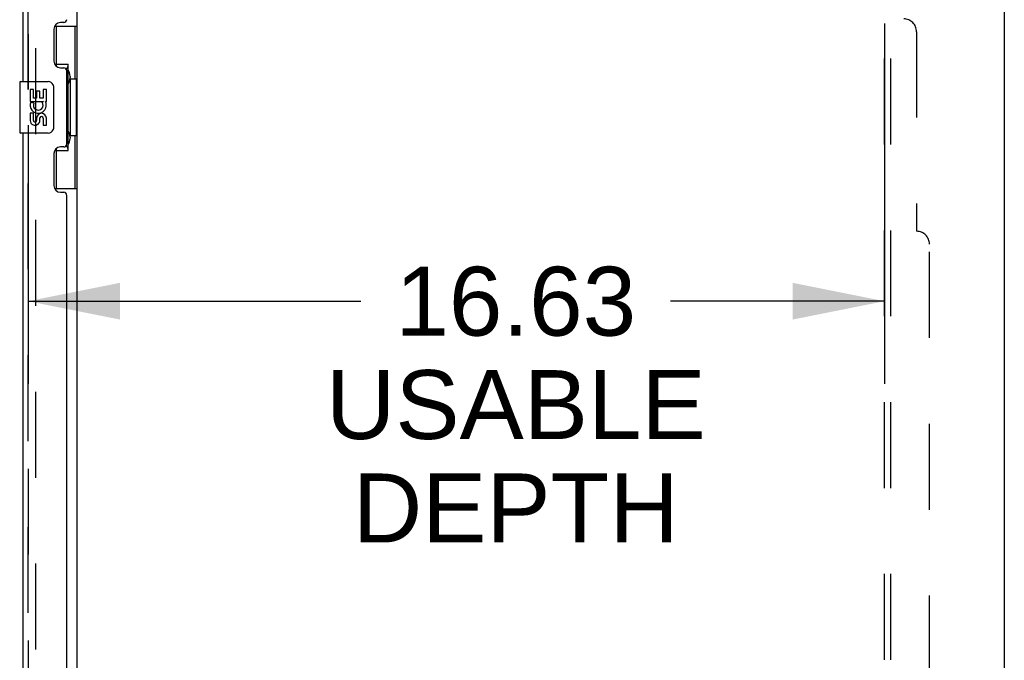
# Model space of a CAD drawing. Header units: inches. Extents: x 0 to 303, y 0 to 196.
# Tile 96 of 100: x 165 to 184, y 125 to 138. Entities that reach past the tile are written whole.
import ezdxf

# ---------------------------------------------------------------- set-up
doc = ezdxf.new("R2010")
doc.units = ezdxf.units.IN
doc.header["$LTSCALE"] = 16.67597
doc.header["$MEASUREMENT"] = 0
doc.linetypes.add('HIDDEN', pattern=[0.2, 0.1, -0.1])
doc.layers.get('0').update_dxf_attribs({"linetype": 'CONTINUOUS'})
for name, color, linetype in [('DEFAULT_2', 8, 'HIDDEN'), ('DIMENSIONS', 7, 'CONTINUOUS'), ('MASTER_DOOR_ASSEMBLY', 7, 'CONTINUOUS'), ('SLAVE_DOOR_ASSEMBLY', 7, 'CONTINUOUS'), ('SUBPANEL', 7, 'CONTINUOUS')]:
    doc.layers.add(name, color=color, linetype=linetype)
doc.styles.get("Standard").update_dxf_attribs({"font": 'arial.ttf'})
doc.dimstyles.new('DIMSTYLE_1', dxfattribs={"dimtxt": 1.337645, "dimasz": 1.783526, "dimexe": 0.09, "dimexo": 0.07, "dimgap": 0.0375, "dimtad": 0, "dimtih": 1, "dimtoh": 1, "dimzin": 4, "dimdsep": 46, "dimtxsty": 'Standard', "dimblk": '_FILLED', "dimblk1": '_FILLED', "dimblk2": '_FILLED', "dimcen": 0.09, "dimadec": 3, "dimazin": 1, "dimtfac": 1, "dimtdec": 3, "dimtofl": 0, "dimtmove": 0, "dimatfit": 3, "dimldrblk": '_FILLED', "dimfxl": 0, "dimtolj": 1, "dimtzin": 4, "dimarcsym": 0})

# ---------------------------------------------------------------- blocks, each defined once
blk = doc.blocks.new('_FILLED')
at = {"color": 0, "linetype": 'ByBlock'}
blk.add_solid([(0, 0), (-1, 0.2), (-1, -0.2)], dxfattribs=at)
blk = doc.blocks.new('*D14')
at = {"layer": 'DIMENSIONS', "color": 2, "linetype": 'Continuous'}
for p, q in [((181.504, 137.65), (181.504, 130.656)), ((164.879, 134.775), (164.879, 130.656)), ((164.879, 132.261), (171.341, 132.261)), ((181.504, 132.261), (177.353, 132.261))]:
    blk.add_line(p, q, dxfattribs=at)
at = {"layer": 'DIMENSIONS', "color": 2, "linetype": 'Continuous', "xscale": 1.7835262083, "yscale": 1.7835262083, "zscale": 1.7835262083, "rotation": 180}
blk.add_blockref('_FILLED', (164.879, 132.261), dxfattribs=at)
at = {"layer": 'DIMENSIONS', "color": 2, "linetype": 'Continuous', "xscale": 1.7835262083, "yscale": 1.7835262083, "zscale": 1.7835262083}
blk.add_blockref('_FILLED', (181.504, 132.261), dxfattribs=at)
at = {"layer": 'DIMENSIONS', "color": 2, "linetype": 'Continuous', "insert": (174.347, 132.93), "char_height": 1.3376, "width": 7.35953, "attachment_point": 2, "line_spacing_factor": 0.9}
blk.add_mtext('16.63\\PUSABLE\\PDEPTH', dxfattribs=at)

msp = doc.modelspace()

# ---------------------------------------------------------------- linework, layer by layer
at = {"color": 3, "linetype": 'Continuous'}
for p, q in [((183.833, 143.67), (183.833, 57.878)), ((165.833, 61.222), (165.833, 140.326))]:
    msp.add_line(p, q, dxfattribs=at)
at = {"layer": 'DEFAULT_2', "color": 8, "linetype": 'HIDDEN'}
msp.add_line((165.02, 140.508), (165.02, 61.039), dxfattribs=at)
at = {"layer": 'MASTER_DOOR_ASSEMBLY', "color": 3, "linetype": 'Continuous'}
for p, q in [((164.775, 140.777), (164.775, 136.524)), ((165.569, 137.671), (165.509, 137.671)), ((165.379, 137.541), (165.379, 136.921)), ((165.509, 136.791), (165.569, 136.791)), ((165.629, 135.316), (165.629, 136.731)), ((164.775, 135.524), (164.775, 113.024)), ((165.569, 135.256), (165.509, 135.256)), ((165.379, 135.126), (165.379, 134.506)), ((165.509, 134.376), (165.569, 134.376)), ((165.629, 114.231), (165.629, 134.316))]:
    msp.add_line(p, q, dxfattribs=at)
at = {"layer": 'MASTER_DOOR_ASSEMBLY', "color": 8, "linetype": 'HIDDEN'}
for p, q in [((164.879, 140.777), (164.879, 136.369)), ((164.879, 135.679), (164.879, 112.869))]:
    msp.add_line(p, q, dxfattribs=at)
at = {"layer": 'MASTER_DOOR_ASSEMBLY', "color": 7, "linetype": 'Continuous'}
for p, q in [((165.392, 137.599), (165.833, 137.599)), ((165.429, 136.819), (165.429, 137.599)), ((165.794, 136.574), (165.794, 137.599)), ((165.429, 136.864), (165.656, 136.864)), ((165.656, 135.184), (165.656, 136.864)), ((164.715, 136.509), (164.715, 135.539)), ((164.73, 136.524), (165.27, 136.524)), ((165.693, 136.625), (165.693, 136.604)), ((165.693, 136.574), (165.693, 135.474)), ((165.815, 136.574), (165.693, 136.574)), ((165.815, 135.474), (165.815, 136.574)), ((164.918, 136.37), (164.918, 136.139)), ((164.981, 136.37), (164.918, 136.37)), ((164.981, 136.202), (164.981, 136.37)), ((165.043, 136.338), (165.043, 136.202)), ((165.104, 136.338), (165.043, 136.338)), ((165.104, 136.202), (165.104, 136.338)), ((165.169, 136.37), (165.169, 136.202)), ((165.232, 136.37), (165.169, 136.37)), ((165.232, 136.139), (165.232, 136.37)), ((165.37, 136.424), (165.37, 135.624)), ((164.918, 136.139), (165.179, 136.139)), ((164.988, 136.103), (164.931, 136.128)), ((165.043, 136.202), (164.981, 136.202)), ((165.169, 136.202), (165.104, 136.202)), ((165.179, 136.139), (165.152, 136.12)), ((165.214, 136.139), (165.232, 136.139)), ((164.918, 135.909), (164.918, 135.772)), ((164.981, 135.909), (164.918, 135.909)), ((164.981, 135.772), (164.981, 135.909)), ((165.043, 135.814), (165.043, 135.772)), ((165.104, 135.752), (165.104, 135.821)), ((165.169, 135.814), (165.169, 135.678)), ((165.232, 135.678), (165.232, 135.814)), ((165.169, 135.678), (165.232, 135.678)), ((165.27, 135.524), (164.73, 135.524)), ((165.815, 135.474), (165.693, 135.474)), ((165.693, 135.444), (165.693, 135.423)), ((165.794, 134.449), (165.794, 135.474)), ((165.429, 134.449), (165.429, 135.229)), ((165.429, 135.184), (165.656, 135.184)), ((165.392, 134.449), (165.833, 134.449))]:
    msp.add_line(p, q, dxfattribs=at)
for points in [[(165.62, 136.763), (165.622, 136.766), (165.627, 136.775), (165.632, 136.783), (165.636, 136.79), (165.64, 136.797), (165.644, 136.803), (165.647, 136.809), (165.649, 136.815), (165.651, 136.82), (165.653, 136.825), (165.654, 136.829), (165.655, 136.833), (165.655, 136.837), (165.656, 136.84)], [(165.363, 136.46), (165.365, 136.454), (165.367, 136.448), (165.368, 136.443), (165.369, 136.436), (165.369, 136.43), (165.37, 136.424)], [(165.37, 135.624), (165.369, 135.618), (165.369, 135.611), (165.368, 135.605), (165.367, 135.599), (165.365, 135.593), (165.363, 135.588)], [(165.656, 135.208), (165.655, 135.211), (165.655, 135.215), (165.654, 135.219), (165.653, 135.223), (165.651, 135.228), (165.649, 135.233), (165.647, 135.238), (165.644, 135.244), (165.64, 135.251), (165.636, 135.258), (165.632, 135.265), (165.627, 135.273), (165.622, 135.281), (165.62, 135.285)]]:
    msp.add_lwpolyline(points, dxfattribs=at)
at = {"layer": 'MASTER_DOOR_ASSEMBLY', "color": 3, "linetype": 'Continuous'}
for centre, radius, start, end in [((165.509, 137.541), 0.13, 90, 180), ((165.569, 137.731), 0.06, 270, 360), ((165.509, 136.921), 0.13, 180, 270), ((165.569, 136.731), 0.06, 0, 90), ((165.509, 135.126), 0.13, 90, 180), ((165.569, 135.316), 0.06, 270, 360), ((165.509, 134.506), 0.13, 180, 270), ((165.569, 134.316), 0.06, 0, 90)]:
    msp.add_arc(centre, radius, start, end, dxfattribs=at)
at = {"layer": 'MASTER_DOOR_ASSEMBLY', "color": 7, "linetype": 'Continuous'}
for centre, radius, start, end in [((164.73, 136.509), 0.015, 90, 180), ((165.27, 136.424), 0.1, 21.205, 90), ((165.075, 136.066), 0.157, 156.5966, 341.8791), ((165.075, 136.066), 0.157, 25.737, 27.8532), ((165.078, 136.066), 0.154, 341.4199, 26.1963), ((165.075, 136.066), 0.0943, 156.5966, 35.1122), ((165.012, 135.772), 0.0943, 180, 248.6704), ((165.012, 135.772), 0.0943, 248.6999, 347.4338), ((165.012, 135.772), 0.0314, 180, 0.0485), ((165.138, 135.814), 0.0943, 0, 180), ((165.138, 135.81), 0.0362, 83.4285, 161.7628), ((165.138, 135.814), 0.0314, 0, 81.2295), ((165.27, 135.624), 0.1, 270, 338.7946), ((164.73, 135.539), 0.015, 180, 270)]:
    msp.add_arc(centre, radius, start, end, dxfattribs=at)
for centre, start_param, end_param in [((165.589, 136.614), -1.51401, -0.699287), ((165.589, 136.614), -2.442306, -1.627583), ((165.589, 135.433), -1.51401, -0.699287), ((165.589, 135.433), -2.442306, -1.627583)]:
    msp.add_ellipse(centre, major_axis=(0, 0.18), ratio=0.579493, start_param=start_param, end_param=end_param, dxfattribs=at)
at = {"layer": 'SLAVE_DOOR_ASSEMBLY', "color": 8, "linetype": 'HIDDEN'}
for p, q in [((164.879, 136.369), (164.879, 140.777)), ((164.879, 112.869), (164.879, 135.679))]:
    msp.add_line(p, q, dxfattribs=at)
at = {"layer": 'SUBPANEL', "color": 8, "linetype": 'HIDDEN'}
for p, q in [((181.504, 61.93), (181.504, 139.618)), ((181.629, 61.93), (181.629, 139.618)), ((182.129, 137.493), (182.129, 133.618)), ((182.379, 68.18), (182.379, 133.368))]:
    msp.add_line(p, q, dxfattribs=at)
for centre in [(181.879, 137.493), (182.129, 133.368)]:
    msp.add_arc(centre, 0.25, 0, 90, dxfattribs=at)

# ---------------------------------------------------------------- dimensions: what is measured, and where the dimension line sits
at = {"layer": 'DIMENSIONS', "color": 2, "linetype": 'Continuous'}
dim = msp.add_linear_dim(base=(181.503662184, 132.261237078), p1=(164.878662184, 134.84538999), p2=(181.503662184, 137.72038999), text='<>\\PUSABLE\\PDEPTH', dimstyle='DIMSTYLE_1', dxfattribs=at)
dim.commit()
dim.dimension.update_dxf_attribs({"geometry": '*D14', "text_midpoint": (174.346670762, 130.254770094), "dimtype": 160})

doc.saveas('drawing.dxf')
